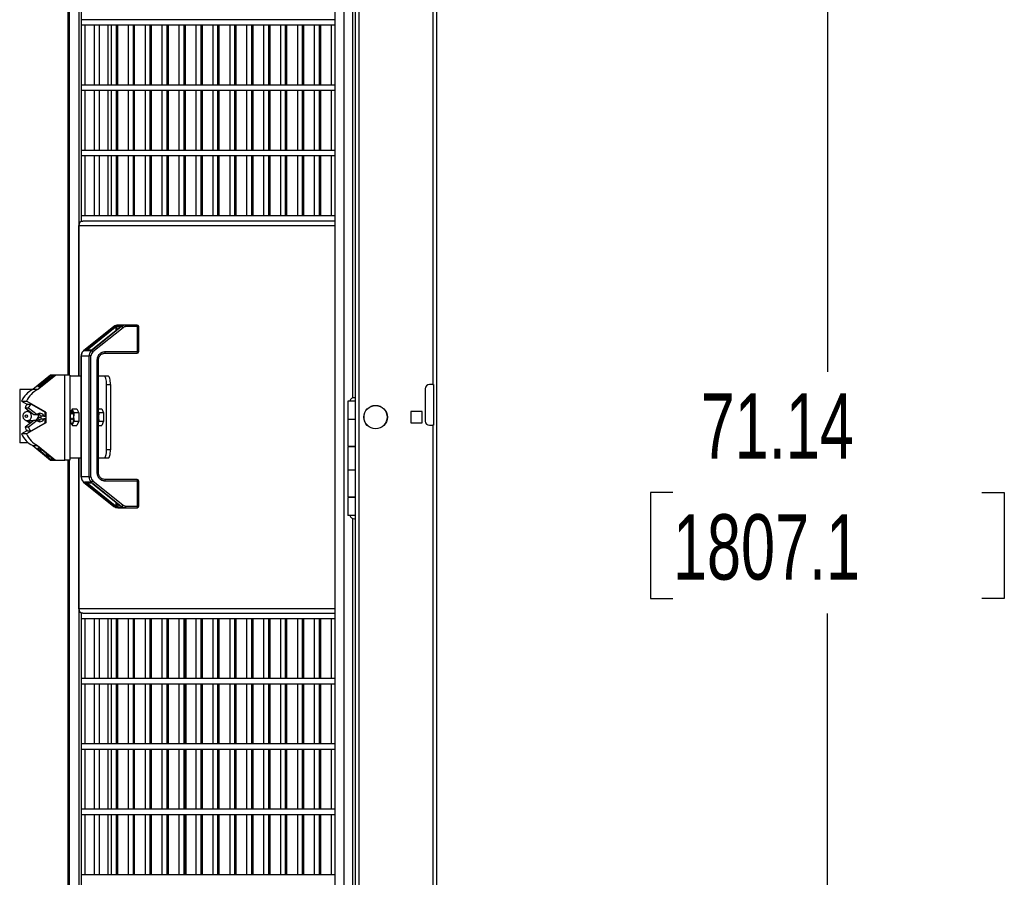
# Model space of a CAD drawing. Header units: inches. Extents: x 0.2 to 10.8, y 0.2 to 8.2.
# Tile 16 of 27: x 6.5 to 7.8, y 3 to 4.1. Entities that reach past the tile are written whole.
import ezdxf

# ---------------------------------------------------------------- set-up
doc = ezdxf.new("R2010")
doc.units = ezdxf.units.IN
doc.header["$MEASUREMENT"] = 0
doc.layers.add('DIMENSIONS', color=140, linetype='Continuous', lineweight=25)
doc.styles.add('SLDTEXTSTYLE0', font='TXT', dxfattribs={"width": 0.7})
doc.dimstyles.new('SLDDIMSTYLE0', dxfattribs={"dimtxt": 0.084961, "dimasz": 0.13, "dimexe": 0, "dimexo": 0.0625, "dimgap": 0.02124, "dimtad": 0, "dimtih": 1, "dimtoh": 1, "dimlfac": 24, "dimrnd": 1e-09, "dimzin": 12, "dimdsep": 46, "dimtxsty": 'SLDTEXTSTYLE0', "dimsah": 1, "dimcen": 0.09, "dimadec": 0, "dimazin": 3, "dimtfac": 1, "dimtofl": 0, "dimtmove": 0, "dimatfit": 3, "dimfxl": 0, "dimfrac": 2, "dimtolj": 1, "dimtzin": 12, "dimarcsym": 0})

# ---------------------------------------------------------------- blocks, each defined once
blk = doc.blocks.new('_D_5')
at = {"layer": 'DIMENSIONS'}
for p, q in [((7.013, 4.9535), (7.7009, 4.9535)), ((7.5759, 4.9535), (7.5759, 3.6356)), ((7.379, 3.4815), (7.3505, 3.4815)), ((7.3505, 3.4815), (7.3505, 3.3465)), ((7.7728, 3.4815), (7.8014, 3.4815)), ((7.8014, 3.4815), (7.8014, 3.3465)), ((7.3505, 3.3465), (7.379, 3.3465)), ((7.8014, 3.3465), (7.7728, 3.3465)), ((7.5759, 1.9892), (7.5759, 3.3275)), ((7.2322, 1.9892), (7.7009, 1.9892))]:
    blk.add_line(p, q, dxfattribs=at)
for points in [[(7.5759, 4.9535), (7.5559, 4.8235), (7.5959, 4.8235)], [(7.5759, 1.9892), (7.5959, 2.1192), (7.5559, 2.1192)]]:
    blk.add_solid(points, dxfattribs=at)
at = {"layer": 'DIMENSIONS', "char_height": 0.08333, "attachment_point": 1, "style": 'SLDTEXTSTYLE0'}
for s, insert in [('71.14', (7.4144, 3.6079)), ('1807.1', (7.379, 3.4539))]:
    blk.add_mtext(s, dxfattribs=dict(at, insert=insert))

msp = doc.modelspace()

# ---------------------------------------------------------------- linework, layer by layer
for p, q in [((6.95953, 4.9527), (6.95953, 2.2027)), ((6.95971, 2.2027), (6.95971, 4.9527)), ((6.9789, 1.98916), (6.9789, 4.9527)), ((7.07807, 1.98916), (7.07807, 4.9527)), ((6.60774, 4.90141), (6.60774, 3.63106)), ((6.60918, 4.90141), (6.60918, 3.63106)), ((6.60935, 3.63106), (6.60935, 4.90141)), ((6.62159, 4.90141), (6.62159, 3.62979)), ((6.62448, 4.90141), (6.62448, 3.82709)), ((6.94781, 4.90141), (6.94781, 2.25479)), ((7.07307, 4.81729), (7.07307, 3.61937)), ((6.9739, 4.80687), (6.9739, 3.60895)), ((6.97055, 4.53186), (6.97055, 3.60192)), ((6.94781, 4.08437), (6.62448, 4.08437)), ((6.62448, 4.0777), (6.94781, 4.0777)), ((6.62958, 4.00104), (6.62958, 4.0777)), ((6.6414, 4.0777), (6.6414, 4.00104)), ((6.64807, 4.00104), (6.64807, 4.0777)), ((6.65919, 4.00104), (6.65919, 4.0777)), ((6.66297, 4.0777), (6.66297, 4.00104)), ((6.66964, 4.00104), (6.66964, 4.0777)), ((6.67126, 4.00104), (6.67126, 4.0777)), ((6.68454, 4.0777), (6.68454, 4.00104)), ((6.69121, 4.00104), (6.69121, 4.0777)), ((6.69283, 4.00104), (6.69283, 4.0777)), ((6.70611, 4.0777), (6.70611, 4.00104)), ((6.71278, 4.00104), (6.71278, 4.0777)), ((6.7144, 4.00104), (6.7144, 4.0777)), ((6.72768, 4.0777), (6.72768, 4.00104)), ((6.73434, 4.00104), (6.73434, 4.0777)), ((6.73597, 4.00104), (6.73597, 4.0777)), ((6.74925, 4.0777), (6.74925, 4.00104)), ((6.75591, 4.00104), (6.75591, 4.0777)), ((6.75754, 4.00104), (6.75754, 4.0777)), ((6.77081, 4.0777), (6.77081, 4.00104)), ((6.77748, 4.00104), (6.77748, 4.0777)), ((6.77911, 4.00104), (6.77911, 4.0777)), ((6.79238, 4.0777), (6.79238, 4.00104)), ((6.79905, 4.00104), (6.79905, 4.0777)), ((6.80067, 4.00104), (6.80067, 4.0777)), ((6.81395, 4.0777), (6.81395, 4.00104)), ((6.82062, 4.00104), (6.82062, 4.0777)), ((6.82224, 4.00104), (6.82224, 4.0777)), ((6.83552, 4.0777), (6.83552, 4.00104)), ((6.84219, 4.00104), (6.84219, 4.0777)), ((6.84381, 4.00104), (6.84381, 4.0777)), ((6.85709, 4.0777), (6.85709, 4.00104)), ((6.86375, 4.00104), (6.86375, 4.0777)), ((6.86538, 4.00104), (6.86538, 4.0777)), ((6.87866, 4.0777), (6.87866, 4.00104)), ((6.88532, 4.00104), (6.88532, 4.0777)), ((6.88695, 4.00104), (6.88695, 4.0777)), ((6.90022, 4.0777), (6.90022, 4.00104)), ((6.90689, 4.00104), (6.90689, 4.0777)), ((6.90852, 4.00104), (6.90852, 4.0777)), ((6.92179, 4.0777), (6.92179, 4.00104)), ((6.92846, 4.00104), (6.92846, 4.0777)), ((6.93008, 4.00104), (6.93008, 4.0777)), ((6.94336, 4.0777), (6.94336, 4.00104)), ((6.94781, 4.00104), (6.62448, 4.00104)), ((6.62448, 3.99437), (6.94781, 3.99437)), ((6.62958, 3.9177), (6.62958, 3.99437)), ((6.6414, 3.99437), (6.6414, 3.9177)), ((6.64807, 3.9177), (6.64807, 3.99437)), ((6.65919, 3.9177), (6.65919, 3.99437)), ((6.66297, 3.99437), (6.66297, 3.9177)), ((6.66964, 3.9177), (6.66964, 3.99437)), ((6.67126, 3.9177), (6.67126, 3.99437)), ((6.68454, 3.99437), (6.68454, 3.9177)), ((6.69121, 3.9177), (6.69121, 3.99437)), ((6.69283, 3.9177), (6.69283, 3.99437)), ((6.70611, 3.99437), (6.70611, 3.9177)), ((6.71278, 3.9177), (6.71278, 3.99437)), ((6.7144, 3.9177), (6.7144, 3.99437)), ((6.72768, 3.99437), (6.72768, 3.9177)), ((6.73434, 3.9177), (6.73434, 3.99437)), ((6.73597, 3.9177), (6.73597, 3.99437)), ((6.74925, 3.99437), (6.74925, 3.9177)), ((6.75591, 3.9177), (6.75591, 3.99437)), ((6.75754, 3.9177), (6.75754, 3.99437)), ((6.77081, 3.99437), (6.77081, 3.9177)), ((6.77748, 3.9177), (6.77748, 3.99437)), ((6.77911, 3.9177), (6.77911, 3.99437)), ((6.79238, 3.99437), (6.79238, 3.9177)), ((6.79905, 3.9177), (6.79905, 3.99437)), ((6.80067, 3.9177), (6.80067, 3.99437)), ((6.81395, 3.99437), (6.81395, 3.9177)), ((6.82062, 3.9177), (6.82062, 3.99437)), ((6.82224, 3.9177), (6.82224, 3.99437)), ((6.83552, 3.99437), (6.83552, 3.9177)), ((6.84219, 3.9177), (6.84219, 3.99437)), ((6.84381, 3.9177), (6.84381, 3.99437)), ((6.85709, 3.99437), (6.85709, 3.9177)), ((6.86375, 3.9177), (6.86375, 3.99437)), ((6.86538, 3.9177), (6.86538, 3.99437)), ((6.87866, 3.99437), (6.87866, 3.9177)), ((6.88532, 3.9177), (6.88532, 3.99437)), ((6.88695, 3.9177), (6.88695, 3.99437)), ((6.90022, 3.99437), (6.90022, 3.9177)), ((6.90689, 3.9177), (6.90689, 3.99437)), ((6.90852, 3.9177), (6.90852, 3.99437)), ((6.92179, 3.99437), (6.92179, 3.9177)), ((6.92846, 3.9177), (6.92846, 3.99437)), ((6.93008, 3.9177), (6.93008, 3.99437)), ((6.94336, 3.99437), (6.94336, 3.9177)), ((6.94781, 3.9177), (6.62448, 3.9177)), ((6.62448, 3.91104), (6.94781, 3.91104)), ((6.62958, 3.83437), (6.62958, 3.91104)), ((6.6414, 3.91104), (6.6414, 3.83437)), ((6.64807, 3.83437), (6.64807, 3.91104)), ((6.65919, 3.83437), (6.65919, 3.91104)), ((6.66297, 3.91104), (6.66297, 3.83437)), ((6.66964, 3.83437), (6.66964, 3.91104)), ((6.67126, 3.83437), (6.67126, 3.91104)), ((6.68454, 3.91104), (6.68454, 3.83437)), ((6.69121, 3.83437), (6.69121, 3.91104)), ((6.69283, 3.83437), (6.69283, 3.91104)), ((6.70611, 3.91104), (6.70611, 3.83437)), ((6.71278, 3.83437), (6.71278, 3.91104)), ((6.7144, 3.83437), (6.7144, 3.91104)), ((6.72768, 3.91104), (6.72768, 3.83437)), ((6.73434, 3.83437), (6.73434, 3.91104)), ((6.73597, 3.83437), (6.73597, 3.91104)), ((6.74925, 3.91104), (6.74925, 3.83437)), ((6.75591, 3.83437), (6.75591, 3.91104)), ((6.75754, 3.83437), (6.75754, 3.91104)), ((6.77081, 3.91104), (6.77081, 3.83437)), ((6.77748, 3.83437), (6.77748, 3.91104)), ((6.77911, 3.83437), (6.77911, 3.91104)), ((6.79238, 3.91104), (6.79238, 3.83437)), ((6.79905, 3.83437), (6.79905, 3.91104)), ((6.80067, 3.83437), (6.80067, 3.91104)), ((6.81395, 3.91104), (6.81395, 3.83437)), ((6.82062, 3.83437), (6.82062, 3.91104)), ((6.82224, 3.83437), (6.82224, 3.91104)), ((6.83552, 3.91104), (6.83552, 3.83437)), ((6.84219, 3.83437), (6.84219, 3.91104)), ((6.84381, 3.83437), (6.84381, 3.91104)), ((6.85709, 3.91104), (6.85709, 3.83437)), ((6.86375, 3.83437), (6.86375, 3.91104)), ((6.86538, 3.83437), (6.86538, 3.91104)), ((6.87866, 3.91104), (6.87866, 3.83437)), ((6.88532, 3.83437), (6.88532, 3.91104)), ((6.88695, 3.83437), (6.88695, 3.91104)), ((6.90022, 3.91104), (6.90022, 3.83437)), ((6.90689, 3.83437), (6.90689, 3.91104)), ((6.90852, 3.83437), (6.90852, 3.91104)), ((6.92179, 3.91104), (6.92179, 3.83437)), ((6.92846, 3.83437), (6.92846, 3.91104)), ((6.93008, 3.83437), (6.93008, 3.91104)), ((6.94336, 3.91104), (6.94336, 3.83437)), ((6.94781, 3.83437), (6.62448, 3.83437)), ((6.62159, 3.62979), (6.62159, 3.82218)), ((6.62159, 3.82218), (6.94781, 3.82218)), ((6.62448, 3.8277), (6.62692, 3.8277)), ((6.94781, 3.8277), (6.62692, 3.8277)), ((6.94781, 3.82218), (6.94781, 3.33322)), ((6.66624, 3.69336), (6.62771, 3.66236)), ((6.62778, 3.66238), (6.66631, 3.69339)), ((6.66712, 3.69339), (6.63123, 3.6645)), ((6.63211, 3.66368), (6.66801, 3.69256)), ((6.67627, 3.69339), (6.63774, 3.66238)), ((6.67805, 3.69174), (6.63951, 3.66073)), ((6.67543, 3.69337), (6.63953, 3.66449)), ((6.63957, 3.6645), (6.67546, 3.69339)), ((6.66631, 3.69339), (6.66624, 3.69336)), ((6.66631, 3.69339), (6.66712, 3.69339)), ((6.66901, 3.69305), (6.67029, 3.69305)), ((6.66901, 3.69305), (6.66901, 3.68821)), ((6.67029, 3.69305), (6.67502, 3.69305)), ((6.67029, 3.68924), (6.67029, 3.69305)), ((6.68121, 3.69514), (6.67125, 3.69514)), ((6.6722, 3.69513), (6.67947, 3.69513)), ((6.67546, 3.69339), (6.67543, 3.69337)), ((6.67546, 3.69339), (6.67627, 3.69339)), ((6.696, 3.69514), (6.68121, 3.69514)), ((6.69654, 3.69306), (6.68175, 3.69306)), ((6.69654, 3.66118), (6.69654, 3.69306)), ((6.69808, 3.69306), (6.69654, 3.69306)), ((6.69808, 3.66118), (6.69808, 3.69306)), ((6.6246, 3.6558), (6.6246, 3.50154)), ((6.62467, 3.6558), (6.6246, 3.6558)), ((6.62467, 3.6558), (6.63463, 3.6558)), ((6.62467, 3.50154), (6.62467, 3.6558)), ((6.62778, 3.66238), (6.62771, 3.66236)), ((6.62902, 3.66238), (6.62778, 3.66238)), ((6.63611, 3.66214), (6.62885, 3.66214)), ((6.63695, 3.66264), (6.63015, 3.66264)), ((6.63211, 3.66368), (6.63849, 3.66368)), ((6.63718, 3.6558), (6.63463, 3.6558)), ((6.63463, 3.6558), (6.63463, 3.50154)), ((6.63774, 3.66238), (6.6365, 3.66238)), ((6.63718, 3.50154), (6.63718, 3.6558)), ((6.63953, 3.66449), (6.63957, 3.6645)), ((6.65475, 3.6591), (6.696, 3.6591)), ((6.65529, 3.66118), (6.69654, 3.66118)), ((6.69654, 3.66118), (6.69808, 3.66118)), ((6.64523, 3.50657), (6.64523, 3.65076)), ((6.64523, 3.65076), (6.64677, 3.65076)), ((6.64677, 3.50657), (6.64677, 3.65076)), ((6.58548, 3.63137), (6.56294, 3.61283)), ((6.56919, 3.61283), (6.59173, 3.63137)), ((6.58981, 3.63104), (6.57451, 3.61845)), ((6.58202, 3.62751), (6.58151, 3.62695)), ((6.58577, 3.62772), (6.58242, 3.62772)), ((6.58257, 3.62772), (6.58661, 3.63104)), ((6.59173, 3.63137), (6.58548, 3.63137)), ((6.58661, 3.63104), (6.58981, 3.63104)), ((6.58661, 3.6284), (6.58661, 3.63104)), ((6.60381, 3.63137), (6.59173, 3.63137)), ((6.60381, 3.52304), (6.60381, 3.63137)), ((6.60388, 3.63106), (6.60381, 3.63106)), ((6.60388, 3.52272), (6.60388, 3.63106)), ((6.61032, 3.63106), (6.60388, 3.63106)), ((6.61032, 3.63106), (6.61032, 3.52272)), ((6.6246, 3.62979), (6.61032, 3.62979)), ((6.6543, 3.62979), (6.64677, 3.62979)), ((6.65933, 3.62979), (6.6543, 3.62979)), ((6.57144, 3.61637), (6.56932, 3.61637)), ((6.57131, 3.61845), (6.58132, 3.62669)), ((6.57131, 3.61845), (6.57451, 3.61845)), ((6.58216, 3.62458), (6.58186, 3.62482)), ((6.58186, 3.62482), (6.5819, 3.62453)), ((6.657, 3.61937), (6.66203, 3.61937)), ((6.657, 3.53604), (6.657, 3.61937)), ((6.66203, 3.61937), (6.66203, 3.53604)), ((7.07307, 3.61937), (7.06848, 3.61937)), ((7.07307, 3.61937), (7.0739, 3.61937)), ((7.0739, 3.61937), (7.0739, 3.56729)), ((6.54629, 3.61283), (6.54629, 3.54512)), ((6.56294, 3.61283), (6.54629, 3.61283)), ((6.56919, 3.61283), (6.56294, 3.61283)), ((6.9739, 3.60895), (6.97397, 3.60895)), ((6.9739, 3.60895), (6.9739, 3.60354)), ((6.9739, 3.60354), (6.9739, 3.56229)), ((6.97397, 3.60354), (6.9739, 3.60354)), ((6.97397, 3.60895), (6.97397, 3.55687)), ((7.06307, 3.61395), (7.06307, 3.5727)), ((6.54877, 3.59804), (6.55612, 3.59387)), ((6.54877, 3.59804), (6.55503, 3.59804)), ((6.57966, 3.58408), (6.55503, 3.59804)), ((6.55669, 3.59416), (6.561, 3.59416)), ((6.561, 3.59416), (6.5788, 3.58408)), ((6.96461, 3.59802), (6.96461, 3.5751)), ((6.97397, 3.59802), (6.96461, 3.59802)), ((6.96706, 3.59827), (6.97397, 3.59827)), ((6.96837, 3.59827), (6.96837, 3.59802)), ((6.55307, 3.5895), (6.55738, 3.5895)), ((6.55307, 3.5895), (6.56424, 3.58092)), ((6.55739, 3.58618), (6.55536, 3.58496)), ((6.55929, 3.58472), (6.55595, 3.58472)), ((6.55738, 3.5895), (6.56855, 3.58092)), ((6.55894, 3.58499), (6.55904, 3.58472)), ((6.56424, 3.58092), (6.56855, 3.58092)), ((6.56948, 3.58173), (6.56948, 3.5809)), ((6.56948, 3.5809), (6.57186, 3.5809)), ((6.56948, 3.57704), (6.56948, 3.57585)), ((6.5734, 3.57704), (6.56948, 3.57704)), ((6.57726, 3.57908), (6.57295, 3.57908)), ((6.5734, 3.57908), (6.5734, 3.57533)), ((6.57726, 3.57908), (6.5788, 3.57908)), ((6.5788, 3.58408), (6.57966, 3.58408)), ((6.5788, 3.57908), (6.5788, 3.58408)), ((6.57966, 3.58408), (6.57966, 3.57033)), ((6.61375, 3.58823), (6.61192, 3.58578)), ((6.61289, 3.58162), (6.61289, 3.58472)), ((6.61289, 3.58472), (6.61303, 3.58472)), ((6.61303, 3.58162), (6.61289, 3.58162)), ((6.61303, 3.58472), (6.61303, 3.58162)), ((6.61375, 3.58823), (6.61925, 3.58823)), ((6.62161, 3.58297), (6.61611, 3.58297)), ((6.61925, 3.58823), (6.62161, 3.58297)), ((6.62161, 3.58297), (6.62161, 3.57244)), ((6.64677, 3.58823), (6.65093, 3.58823)), ((6.64779, 3.58297), (6.64677, 3.58432)), ((6.65329, 3.58297), (6.64779, 3.58297)), ((6.65093, 3.58823), (6.65329, 3.58297)), ((6.65329, 3.58297), (6.65329, 3.57244)), ((7.05919, 3.58486), (7.04486, 3.58486)), ((7.04486, 3.58486), (7.04486, 3.57054)), ((7.05919, 3.57054), (7.05919, 3.58486)), ((6.56424, 3.57348), (6.55307, 3.56491)), ((6.55738, 3.56491), (6.55307, 3.56491)), ((6.57966, 3.57033), (6.55503, 3.55637)), ((6.55536, 3.57299), (6.55875, 3.57096)), ((6.55595, 3.57322), (6.5557, 3.57323)), ((6.55595, 3.57322), (6.5639, 3.57322)), ((6.56855, 3.57348), (6.55738, 3.56491)), ((6.55866, 3.57104), (6.56001, 3.57024)), ((6.55875, 3.57096), (6.5589, 3.57092)), ((6.561, 3.56025), (6.5788, 3.57033)), ((6.56369, 3.57306), (6.56341, 3.57322)), ((6.56855, 3.57348), (6.56424, 3.57348)), ((6.56948, 3.57585), (6.56848, 3.57525)), ((6.57295, 3.57533), (6.57726, 3.57533)), ((6.5788, 3.57533), (6.57726, 3.57533)), ((6.5788, 3.57033), (6.5788, 3.57533)), ((6.5788, 3.57033), (6.57966, 3.57033)), ((6.61135, 3.57443), (6.61205, 3.57598)), ((6.61164, 3.57443), (6.61135, 3.57443)), ((6.61212, 3.57551), (6.61142, 3.57396)), ((6.61192, 3.56963), (6.61375, 3.56718)), ((6.61212, 3.57598), (6.61205, 3.57598)), ((6.61375, 3.56718), (6.61925, 3.56718)), ((6.6145, 3.57396), (6.61381, 3.57551)), ((6.61409, 3.57551), (6.61381, 3.57551)), ((6.61388, 3.57598), (6.61457, 3.57443)), ((6.61457, 3.57396), (6.6145, 3.57396)), ((6.61611, 3.57244), (6.62161, 3.57244)), ((6.62161, 3.57244), (6.61925, 3.56718)), ((6.64677, 3.57109), (6.64779, 3.57244)), ((6.64677, 3.56718), (6.65093, 3.56718)), ((6.64779, 3.57244), (6.65329, 3.57244)), ((6.65329, 3.57244), (6.65093, 3.56718)), ((6.96461, 3.5751), (6.96461, 3.54072)), ((6.96461, 3.5751), (6.97397, 3.5751)), ((7.04486, 3.57054), (7.05919, 3.57054)), ((7.06848, 3.56729), (7.07307, 3.56729)), ((7.07307, 3.56729), (7.07307, 2.36937)), ((7.0739, 3.56729), (7.07307, 3.56729)), ((6.55612, 3.56053), (6.54877, 3.55637)), ((6.55503, 3.55637), (6.54877, 3.55637)), ((6.55669, 3.56025), (6.561, 3.56025)), ((6.9739, 3.56229), (6.9739, 3.55687)), ((6.9739, 3.56229), (6.97397, 3.56229)), ((6.9739, 3.55687), (6.9739, 2.35895)), ((6.97397, 3.55687), (6.9739, 3.55687)), ((6.55729, 3.54512), (6.54629, 3.54512)), ((6.56294, 3.54158), (6.56919, 3.54158)), ((6.56294, 3.54158), (6.58548, 3.52304)), ((6.56919, 3.54158), (6.59173, 3.52304)), ((6.96461, 3.54072), (6.9739, 3.54072)), ((6.96461, 3.53968), (6.96461, 3.51052)), ((6.9739, 3.53968), (6.96461, 3.53968)), ((6.96837, 3.54072), (6.96837, 3.53968)), ((6.57144, 3.53804), (6.56932, 3.53804)), ((6.57131, 3.53595), (6.58661, 3.52337)), ((6.57131, 3.53595), (6.57451, 3.53595)), ((6.58981, 3.52337), (6.57451, 3.53595)), ((6.58151, 3.52845), (6.58202, 3.5279)), ((6.58242, 3.52769), (6.58455, 3.52769)), ((6.66203, 3.53604), (6.657, 3.53604)), ((6.58548, 3.52304), (6.59173, 3.52304)), ((6.58661, 3.526), (6.58661, 3.52337)), ((6.58661, 3.52337), (6.58981, 3.52337)), ((6.59173, 3.52304), (6.60381, 3.52304)), ((6.59748, 3.52304), (6.59748, 3.52272)), ((6.59748, 3.52272), (6.60388, 3.52272)), ((6.61032, 3.52272), (6.60388, 3.52272)), ((6.60774, 3.52272), (6.60774, 2.25479)), ((6.60918, 3.52272), (6.60918, 2.25479)), ((6.60935, 2.25479), (6.60935, 3.52272)), ((6.61032, 3.52562), (6.6246, 3.52562)), ((6.62159, 3.52562), (6.62159, 2.25479)), ((6.62159, 3.33322), (6.62159, 3.52562)), ((6.64677, 3.52562), (6.6543, 3.52562)), ((6.6543, 3.52562), (6.65933, 3.52562)), ((6.64677, 3.50657), (6.64523, 3.50657)), ((6.96461, 3.51052), (6.96461, 3.47614)), ((6.96461, 3.51052), (6.9739, 3.51052)), ((6.6246, 3.50154), (6.62467, 3.50154)), ((6.63463, 3.50154), (6.62467, 3.50154)), ((6.62771, 3.49498), (6.66624, 3.46397)), ((6.62771, 3.49498), (6.62778, 3.49496)), ((6.62778, 3.49496), (6.62902, 3.49496)), ((6.66631, 3.46395), (6.62778, 3.49496)), ((6.62885, 3.4952), (6.63611, 3.4952)), ((6.63015, 3.4947), (6.63695, 3.4947)), ((6.63123, 3.49283), (6.66712, 3.46395)), ((6.66801, 3.46477), (6.63211, 3.49366)), ((6.63849, 3.49366), (6.63211, 3.49366)), ((6.63463, 3.50154), (6.63718, 3.50154)), ((6.6365, 3.49496), (6.63774, 3.49496)), ((6.63711, 3.49459), (6.63707, 3.49463)), ((6.63774, 3.49496), (6.67627, 3.46395)), ((6.63951, 3.4966), (6.67805, 3.4656)), ((6.63953, 3.49284), (6.67543, 3.46396)), ((6.63953, 3.49284), (6.63957, 3.49283)), ((6.67546, 3.46395), (6.63957, 3.49283)), ((6.696, 3.49824), (6.65475, 3.49824)), ((6.69654, 3.49616), (6.65529, 3.49616)), ((6.69654, 3.46428), (6.69654, 3.49616)), ((6.69808, 3.49616), (6.69654, 3.49616)), ((6.69808, 3.46428), (6.69808, 3.49616)), ((6.66901, 3.46912), (6.66901, 3.46429)), ((6.66901, 3.46429), (6.67029, 3.46429)), ((6.67029, 3.4681), (6.67029, 3.46429)), ((6.67502, 3.46429), (6.67029, 3.46429)), ((6.68175, 3.46428), (6.69654, 3.46428)), ((6.69654, 3.46428), (6.69808, 3.46428)), ((6.96461, 3.47614), (6.9739, 3.47614)), ((6.96461, 3.4751), (6.96461, 3.45218)), ((6.9739, 3.4751), (6.96461, 3.4751)), ((6.96837, 3.47614), (6.96837, 3.4751)), ((6.66624, 3.46397), (6.66631, 3.46395)), ((6.66712, 3.46395), (6.66631, 3.46395)), ((6.67125, 3.4622), (6.68121, 3.4622)), ((6.67947, 3.46221), (6.6722, 3.46221)), ((6.67543, 3.46396), (6.67546, 3.46395)), ((6.67627, 3.46395), (6.67546, 3.46395)), ((6.68121, 3.4622), (6.696, 3.4622)), ((6.9739, 3.45218), (6.96461, 3.45218)), ((6.97055, 3.44853), (6.97055, 2.68473)), ((6.94781, 3.33322), (6.62159, 3.33322)), ((6.62448, 3.32831), (6.62448, 2.25479)), ((6.62692, 3.3277), (6.62448, 3.3277)), ((6.62692, 3.3277), (6.94781, 3.3277)), ((6.62448, 3.32104), (6.94781, 3.32104)), ((6.62958, 3.24437), (6.62958, 3.32104)), ((6.6414, 3.32104), (6.6414, 3.24437)), ((6.64807, 3.24437), (6.64807, 3.32104)), ((6.65919, 3.24437), (6.65919, 3.32104)), ((6.66297, 3.32104), (6.66297, 3.24437)), ((6.66964, 3.24437), (6.66964, 3.32104)), ((6.67126, 3.24437), (6.67126, 3.32104)), ((6.68454, 3.32104), (6.68454, 3.24437)), ((6.69121, 3.24437), (6.69121, 3.32104)), ((6.69283, 3.24437), (6.69283, 3.32104)), ((6.70611, 3.32104), (6.70611, 3.24437)), ((6.71278, 3.24437), (6.71278, 3.32104)), ((6.7144, 3.24437), (6.7144, 3.32104)), ((6.72768, 3.32104), (6.72768, 3.24437)), ((6.73434, 3.24437), (6.73434, 3.32104)), ((6.73597, 3.24437), (6.73597, 3.32104)), ((6.74925, 3.32104), (6.74925, 3.24437)), ((6.75591, 3.24437), (6.75591, 3.32104)), ((6.75754, 3.24437), (6.75754, 3.32104)), ((6.75816, 3.32104), (6.75816, 3.24437)), ((6.77081, 3.32104), (6.77081, 3.24437)), ((6.77748, 3.24437), (6.77748, 3.32104)), ((6.77911, 3.24437), (6.77911, 3.32104)), ((6.79238, 3.32104), (6.79238, 3.24437)), ((6.79905, 3.24437), (6.79905, 3.32104)), ((6.80067, 3.24437), (6.80067, 3.32104)), ((6.81395, 3.32104), (6.81395, 3.24437)), ((6.82062, 3.24437), (6.82062, 3.32104)), ((6.82224, 3.24437), (6.82224, 3.32104)), ((6.83552, 3.32104), (6.83552, 3.24437)), ((6.84219, 3.24437), (6.84219, 3.32104)), ((6.84381, 3.24437), (6.84381, 3.32104)), ((6.85709, 3.32104), (6.85709, 3.24437)), ((6.86375, 3.24437), (6.86375, 3.32104)), ((6.86538, 3.24437), (6.86538, 3.32104)), ((6.87866, 3.32104), (6.87866, 3.24437)), ((6.88532, 3.24437), (6.88532, 3.32104)), ((6.88695, 3.24437), (6.88695, 3.32104)), ((6.90022, 3.32104), (6.90022, 3.24437)), ((6.90689, 3.24437), (6.90689, 3.32104)), ((6.90852, 3.24437), (6.90852, 3.32104)), ((6.92179, 3.32104), (6.92179, 3.24437)), ((6.92846, 3.24437), (6.92846, 3.32104)), ((6.93008, 3.24437), (6.93008, 3.32104)), ((6.94336, 3.32104), (6.94336, 3.24437)), ((6.94781, 3.24437), (6.62448, 3.24437)), ((6.62448, 3.2377), (6.94781, 3.2377)), ((6.62958, 3.16104), (6.62958, 3.2377)), ((6.6414, 3.2377), (6.6414, 3.16104)), ((6.64807, 3.16104), (6.64807, 3.2377)), ((6.65919, 3.16104), (6.65919, 3.2377)), ((6.66297, 3.2377), (6.66297, 3.16104)), ((6.66964, 3.16104), (6.66964, 3.2377)), ((6.67126, 3.16104), (6.67126, 3.2377)), ((6.68454, 3.2377), (6.68454, 3.16104)), ((6.69121, 3.16104), (6.69121, 3.2377)), ((6.69283, 3.16104), (6.69283, 3.2377)), ((6.70611, 3.2377), (6.70611, 3.16104)), ((6.71278, 3.16104), (6.71278, 3.2377)), ((6.7144, 3.16104), (6.7144, 3.2377)), ((6.72768, 3.2377), (6.72768, 3.16104)), ((6.73434, 3.16104), (6.73434, 3.2377)), ((6.73597, 3.16104), (6.73597, 3.2377)), ((6.74925, 3.2377), (6.74925, 3.16104)), ((6.75591, 3.16104), (6.75591, 3.2377)), ((6.75754, 3.16104), (6.75754, 3.2377)), ((6.75816, 3.2377), (6.75816, 3.16104)), ((6.77081, 3.2377), (6.77081, 3.16104)), ((6.77748, 3.16104), (6.77748, 3.2377)), ((6.77911, 3.16104), (6.77911, 3.2377)), ((6.79238, 3.2377), (6.79238, 3.16104)), ((6.79905, 3.16104), (6.79905, 3.2377)), ((6.80067, 3.16104), (6.80067, 3.2377)), ((6.81395, 3.2377), (6.81395, 3.16104)), ((6.82062, 3.16104), (6.82062, 3.2377)), ((6.82224, 3.16104), (6.82224, 3.2377)), ((6.83552, 3.2377), (6.83552, 3.16104)), ((6.84219, 3.16104), (6.84219, 3.2377)), ((6.84381, 3.16104), (6.84381, 3.2377)), ((6.85709, 3.2377), (6.85709, 3.16104)), ((6.86375, 3.16104), (6.86375, 3.2377)), ((6.86538, 3.16104), (6.86538, 3.2377)), ((6.87866, 3.2377), (6.87866, 3.16104)), ((6.88532, 3.16104), (6.88532, 3.2377)), ((6.88695, 3.16104), (6.88695, 3.2377)), ((6.90022, 3.2377), (6.90022, 3.16104)), ((6.90689, 3.16104), (6.90689, 3.2377)), ((6.90852, 3.16104), (6.90852, 3.2377)), ((6.92179, 3.2377), (6.92179, 3.16104)), ((6.92846, 3.16104), (6.92846, 3.2377)), ((6.93008, 3.16104), (6.93008, 3.2377)), ((6.94336, 3.2377), (6.94336, 3.16104)), ((6.94781, 3.16104), (6.62448, 3.16104)), ((6.62448, 3.15437), (6.94781, 3.15437)), ((6.62958, 3.0777), (6.62958, 3.15437)), ((6.6414, 3.15437), (6.6414, 3.0777)), ((6.64807, 3.0777), (6.64807, 3.15437)), ((6.65919, 3.0777), (6.65919, 3.15437)), ((6.66297, 3.15437), (6.66297, 3.0777)), ((6.66964, 3.0777), (6.66964, 3.15437)), ((6.67126, 3.0777), (6.67126, 3.15437)), ((6.68454, 3.15437), (6.68454, 3.0777)), ((6.69121, 3.0777), (6.69121, 3.15437)), ((6.69283, 3.0777), (6.69283, 3.15437)), ((6.70611, 3.15437), (6.70611, 3.0777)), ((6.71278, 3.0777), (6.71278, 3.15437)), ((6.7144, 3.0777), (6.7144, 3.15437)), ((6.72768, 3.15437), (6.72768, 3.0777)), ((6.73434, 3.0777), (6.73434, 3.15437)), ((6.73597, 3.0777), (6.73597, 3.15437)), ((6.74925, 3.15437), (6.74925, 3.0777)), ((6.75591, 3.0777), (6.75591, 3.15437)), ((6.75754, 3.0777), (6.75754, 3.15437)), ((6.75816, 3.15437), (6.75816, 3.0777)), ((6.77081, 3.15437), (6.77081, 3.0777)), ((6.77748, 3.0777), (6.77748, 3.15437)), ((6.77911, 3.0777), (6.77911, 3.15437)), ((6.79238, 3.15437), (6.79238, 3.0777)), ((6.79905, 3.0777), (6.79905, 3.15437)), ((6.80067, 3.0777), (6.80067, 3.15437)), ((6.81395, 3.15437), (6.81395, 3.0777)), ((6.82062, 3.0777), (6.82062, 3.15437)), ((6.82224, 3.0777), (6.82224, 3.15437)), ((6.83552, 3.15437), (6.83552, 3.0777)), ((6.84219, 3.0777), (6.84219, 3.15437)), ((6.84381, 3.0777), (6.84381, 3.15437)), ((6.85709, 3.15437), (6.85709, 3.0777)), ((6.86375, 3.0777), (6.86375, 3.15437)), ((6.86538, 3.0777), (6.86538, 3.15437)), ((6.87866, 3.15437), (6.87866, 3.0777)), ((6.88532, 3.0777), (6.88532, 3.15437)), ((6.88695, 3.0777), (6.88695, 3.15437)), ((6.90022, 3.15437), (6.90022, 3.0777)), ((6.90689, 3.0777), (6.90689, 3.15437)), ((6.90852, 3.0777), (6.90852, 3.15437)), ((6.92179, 3.15437), (6.92179, 3.0777)), ((6.92846, 3.0777), (6.92846, 3.15437)), ((6.93008, 3.0777), (6.93008, 3.15437)), ((6.94336, 3.15437), (6.94336, 3.0777)), ((6.94781, 3.0777), (6.62448, 3.0777)), ((6.62448, 3.07104), (6.94781, 3.07104)), ((6.62958, 2.99437), (6.62958, 3.07104)), ((6.6414, 3.07104), (6.6414, 2.99437)), ((6.64807, 2.99437), (6.64807, 3.07104)), ((6.65919, 2.99437), (6.65919, 3.07104)), ((6.66297, 3.07104), (6.66297, 2.99437)), ((6.66964, 2.99437), (6.66964, 3.07104)), ((6.67126, 2.99437), (6.67126, 3.07104)), ((6.68454, 3.07104), (6.68454, 2.99437)), ((6.69121, 2.99437), (6.69121, 3.07104)), ((6.69283, 2.99437), (6.69283, 3.07104)), ((6.70611, 3.07104), (6.70611, 2.99437)), ((6.71278, 2.99437), (6.71278, 3.07104)), ((6.7144, 2.99437), (6.7144, 3.07104)), ((6.72768, 3.07104), (6.72768, 2.99437)), ((6.73434, 2.99437), (6.73434, 3.07104)), ((6.73597, 2.99437), (6.73597, 3.07104)), ((6.74925, 3.07104), (6.74925, 2.99437)), ((6.75591, 2.99437), (6.75591, 3.07104)), ((6.75754, 2.99437), (6.75754, 3.07104)), ((6.75816, 3.07104), (6.75816, 2.99437)), ((6.77081, 3.07104), (6.77081, 2.99437)), ((6.77748, 2.99437), (6.77748, 3.07104)), ((6.77911, 2.99437), (6.77911, 3.07104)), ((6.79238, 3.07104), (6.79238, 2.99437)), ((6.79905, 2.99437), (6.79905, 3.07104)), ((6.80067, 2.99437), (6.80067, 3.07104)), ((6.81395, 3.07104), (6.81395, 2.99437)), ((6.82062, 2.99437), (6.82062, 3.07104)), ((6.82224, 2.99437), (6.82224, 3.07104)), ((6.83552, 3.07104), (6.83552, 2.99437)), ((6.84219, 2.99437), (6.84219, 3.07104)), ((6.84381, 2.99437), (6.84381, 3.07104)), ((6.85709, 3.07104), (6.85709, 2.99437)), ((6.86375, 2.99437), (6.86375, 3.07104)), ((6.86538, 2.99437), (6.86538, 3.07104)), ((6.87866, 3.07104), (6.87866, 2.99437)), ((6.88532, 2.99437), (6.88532, 3.07104)), ((6.88695, 2.99437), (6.88695, 3.07104)), ((6.90022, 3.07104), (6.90022, 2.99437)), ((6.90689, 2.99437), (6.90689, 3.07104)), ((6.90852, 2.99437), (6.90852, 3.07104)), ((6.92179, 3.07104), (6.92179, 2.99437)), ((6.92846, 2.99437), (6.92846, 3.07104)), ((6.93008, 2.99437), (6.93008, 3.07104)), ((6.94336, 3.07104), (6.94336, 2.99437)), ((6.94781, 2.99437), (6.62448, 2.99437))]:
    msp.add_line(p, q)
at = {"flags": 128}
for points in [[(6.67892, 3.69502), (6.67909, 3.69507), (6.67947, 3.69513)], [(6.65249, 3.65876), (6.65318, 3.65894), (6.65475, 3.6591)], [(6.58202, 3.62751), (6.58205, 3.62754), (6.58254, 3.6277), (6.58302, 3.62723), (6.58343, 3.6262), (6.58351, 3.62586)], [(6.657, 3.61937), (6.65694, 3.6214), (6.65679, 3.62336), (6.65654, 3.62516), (6.65621, 3.62674), (6.6558, 3.62803), (6.65533, 3.62899), (6.65483, 3.62959), (6.6543, 3.62979)], [(6.66203, 3.61937), (6.66197, 3.6214), (6.66182, 3.62336), (6.66157, 3.62516), (6.66124, 3.62674), (6.66083, 3.62803), (6.66036, 3.62899), (6.65986, 3.62959), (6.65933, 3.62979)], [(6.58058, 3.62345), (6.58061, 3.62374), (6.58084, 3.6253), (6.5812, 3.62645), (6.58163, 3.62706), (6.5821, 3.62706), (6.58253, 3.62645), (6.58288, 3.62534)], [(6.61178, 3.5856), (6.61206, 3.58612), (6.61235, 3.58651), (6.61265, 3.58674), (6.61296, 3.58682), (6.61327, 3.58674), (6.61357, 3.58651), (6.61386, 3.58612), (6.61414, 3.5856)], [(6.61289, 3.58472), (6.6129, 3.58483), (6.61291, 3.58491), (6.61294, 3.58497), (6.61296, 3.585), (6.61299, 3.58497), (6.61301, 3.58491), (6.61303, 3.58483), (6.61303, 3.58472)], [(6.61303, 3.58162), (6.61303, 3.58152), (6.61301, 3.58143), (6.61299, 3.58137), (6.61296, 3.58135), (6.61294, 3.58137), (6.61291, 3.58143), (6.6129, 3.58152), (6.61289, 3.58162)], [(6.56273, 3.57232), (6.5628, 3.57247), (6.5632, 3.57322)], [(6.61414, 3.56981), (6.61386, 3.56928), (6.61357, 3.5689), (6.61327, 3.56867), (6.61296, 3.56859), (6.61265, 3.56867), (6.61235, 3.5689), (6.61206, 3.56928), (6.61178, 3.56981)], [(6.58265, 3.52926), (6.58253, 3.52896), (6.5821, 3.52834), (6.58163, 3.52834), (6.5812, 3.52896), (6.58084, 3.53011), (6.5807, 3.53086)], [(6.58328, 3.52874), (6.58302, 3.52817), (6.58254, 3.52771), (6.58205, 3.52787), (6.58202, 3.5279)], [(6.6543, 3.52562), (6.65483, 3.52582), (6.65533, 3.52641), (6.6558, 3.52738), (6.65621, 3.52867), (6.65654, 3.53025), (6.65679, 3.53205), (6.65694, 3.534), (6.657, 3.53604)], [(6.65933, 3.52562), (6.65986, 3.52582), (6.66036, 3.52641), (6.66083, 3.52738), (6.66124, 3.52867), (6.66157, 3.53025), (6.66182, 3.53205), (6.66197, 3.534), (6.66203, 3.53604)], [(6.65475, 3.49824), (6.65318, 3.4984), (6.65217, 3.49868)]]:
    msp.add_lwpolyline(points, dxfattribs=at)
for radius in [0.01498, 0.01476]:
    msp.add_circle((6.99994, 3.5777), radius)
for centre, radius, start, end in [((6.62701, 3.82227), 0.00543, 91.01019, 180.97576), ((6.67127, 3.68726), 0.00788, 90.11151, 128.98137), ((6.67215, 3.68713), 0.00802, 118.8768, 128.83738), ((6.6661, 3.6914), 0.00223, 31.46245, 62.8687), ((6.66727, 3.69259), 0.00186, 20.4465, 57.39441), ((6.67234, 3.69308), 0.00205, 93.8949, 180.90961), ((6.68049, 3.68713), 0.00802, 118.8768, 128.83738), ((6.68123, 3.68726), 0.00788, 90.11151, 128.98137), ((6.67423, 3.68941), 0.00447, 31.46245, 62.8687), ((6.67933, 3.69354), 0.00247, 348.63095, 40.39069), ((6.696, 3.69306), 0.00208, 360, 90), ((6.69412, 3.69354), 0.00247, 348.63095, 40.39069), ((6.63311, 3.65584), 0.00844, 129.16291, 180.24576), ((6.63016, 3.66067), 0.00197, 90.13433, 131.61567), ((6.62949, 3.66162), 0.000895, 101.94846, 122.14141), ((6.62972, 3.66189), 0.000938, 71.95914, 119.61023), ((6.6302, 3.66283), 0.000194, 193.06905, 254.22561), ((6.63021, 3.66251), 0.00223, 31.46245, 62.8687), ((6.64307, 3.65584), 0.00844, 129.16291, 180.24576), ((6.63743, 3.66065), 0.00199, 108.6907, 131.50933), ((6.63681, 3.6621), 0.000415, 107.98079, 138.12265), ((6.6357, 3.6584), 0.00447, 31.46245, 62.8687), ((6.65288, 3.66069), 0.00247, 319.60931, 11.36905), ((6.696, 3.66118), 0.00208, 270, 0), ((6.69412, 3.66069), 0.00247, 319.60931, 11.36905), ((6.58227, 3.62402), 0.000897, 116.86729, 174.46873), ((6.58183, 3.6245), 0.00032, 35.67498, 82.93701), ((7.06848, 3.61395), 0.00542, 90, 180), ((6.57541, 3.5867), 0.02895, 115.51805, 156.95377), ((6.58166, 3.5867), 0.02895, 115.51805, 156.95377), ((6.97305, 3.59604), 0.00639, 90, 159.64898), ((6.55927, 3.58842), 0.0063, 114.24236, 170.1824), ((6.56359, 3.58842), 0.0063, 114.24236, 170.1824), ((6.55586, 3.57887), 0.00564, 270.87983, 1.10611), ((6.55585, 3.57907), 0.00566, 359.05569, 88.28932), ((6.564, 3.57893), 0.0058, 320.6391, 341.06605), ((6.57237, 3.57745), 0.00516, 18.42788, 137.6414), ((6.56394, 3.579), 0.00586, 18.97996, 25.72462), ((6.56792, 3.57732), 0.00533, 19.24105, 65.1779), ((6.63224, 3.57851), 0.02165, 160.8784, 182.12404), ((6.63224, 3.5769), 0.02165, 177.87596, 199.1216), ((6.59369, 3.57851), 0.02165, 357.87596, 19.1216), ((6.59369, 3.5769), 0.02165, 340.8784, 2.12404), ((6.61487, 3.57779), 0.03213, 359.84309, 6.78354), ((6.61487, 3.57762), 0.03213, 353.21646, 0.15691), ((6.55927, 3.56599), 0.0063, 189.8176, 245.75764), ((6.56359, 3.56599), 0.0063, 189.8176, 245.75764), ((6.56108, 3.57181), 0.00248, 145.23301, 200.06341), ((6.58579, 3.58478), 0.01975, 208.8418, 218.89426), ((6.57237, 3.57696), 0.00516, 222.3586, 341.57212), ((6.56792, 3.57708), 0.00533, 295.31638, 340.75478), ((6.61156, 3.57422), 0.000296, 134.45016, 242.5474), ((6.61191, 3.57572), 0.000296, 314.45016, 62.5474), ((6.61401, 3.57572), 0.000296, 117.4526, 225.54984), ((6.61436, 3.57422), 0.000296, 297.4526, 45.54984), ((7.06848, 3.5727), 0.00542, 180, 270), ((6.57541, 3.5677), 0.02895, 203.04623, 244.48195), ((6.58166, 3.5677), 0.02895, 203.04623, 244.48195), ((6.63311, 3.5015), 0.00844, 179.75424, 230.83709), ((6.63016, 3.49667), 0.00197, 228.38433, 269.86567), ((6.62949, 3.49572), 0.000895, 237.85859, 258.05154), ((6.62972, 3.49545), 0.000938, 240.38977, 288.04086), ((6.6302, 3.49451), 0.000194, 105.77439, 166.93095), ((6.63021, 3.49482), 0.00223, 297.1313, 328.53755), ((6.64307, 3.5015), 0.00844, 179.75424, 230.83709), ((6.63743, 3.49669), 0.002, 228.52067, 247.00222), ((6.63681, 3.49523), 0.000415, 221.87735, 252.01921), ((6.6357, 3.49894), 0.00447, 297.1313, 328.53755), ((6.65288, 3.49664), 0.00247, 348.63095, 40.39069), ((6.696, 3.49616), 0.00208, 0, 90), ((6.69412, 3.49664), 0.00247, 348.63095, 40.39069), ((6.6661, 3.46594), 0.00223, 297.1313, 328.53755), ((6.66727, 3.46475), 0.00186, 302.60559, 339.5535), ((6.67234, 3.46426), 0.00205, 179.09039, 266.1051), ((6.67423, 3.46793), 0.00447, 297.1313, 328.53755), ((6.67933, 3.46379), 0.00247, 319.60931, 11.36905), ((6.696, 3.46428), 0.00208, 270, 0), ((6.69412, 3.46379), 0.00247, 319.60931, 11.36905), ((6.67127, 3.47007), 0.00788, 231.01863, 269.88849), ((6.67215, 3.4702), 0.00802, 231.16262, 241.1232), ((6.68049, 3.4702), 0.00802, 231.16262, 241.1232), ((6.68123, 3.47007), 0.00788, 231.01863, 269.88849), ((6.97305, 3.4544), 0.00639, 200.35102, 270), ((6.62701, 3.33313), 0.00543, 179.02424, 268.98981)]:
    msp.add_arc(centre, radius, start, end)
for centre, major_axis, ratio, start_param, end_param in [((6.57185, 3.61845), (0.00258, 0.00207), 0.1027901, 1.6984593, 3.2692557), ((6.57397, 3.61845), (0.00258, 0.00207), 0.1027901, 3.2692557, 4.840052), ((6.56031, 3.5821), (0.00499, -0.00283), 0.1135161, 3.0772837, 3.2059016), ((6.56031, 3.57585), (0.00499, 0.00283), 0.1135161, 3.0772837, 3.2059016), ((6.57078, 3.57585), (0.00499, -0.00283), 0.1135161, 4.5148985, 5.1100292), ((6.57185, 3.53595), (0.00258, -0.00207), 0.1027901, 3.0139296, 4.584726), ((6.57397, 3.53595), (0.00258, -0.00207), 0.1027901, 1.4431333, 3.0139296)]:
    msp.add_ellipse(centre, major_axis=major_axis, ratio=ratio, start_param=start_param, end_param=end_param)
for points in [[(6.66902, 3.69324), (6.66866, 3.69305), (6.66832, 3.69282), (6.66801, 3.69256)], [(6.66901, 3.69305), (6.66901, 3.69311), (6.66902, 3.69318), (6.66902, 3.69324)], [(6.62931, 3.6625), (6.62914, 3.6624), (6.62899, 3.66228), (6.62885, 3.66214)], [(6.62902, 3.66238), (6.62909, 3.66248), (6.62917, 3.66259), (6.62926, 3.66271)], [(6.63001, 3.66278), (6.6298, 3.66272), (6.62956, 3.66264), (6.62931, 3.6625)], [(6.63611, 3.66214), (6.63629, 3.66228), (6.63648, 3.6624), (6.63668, 3.6625)], [(6.63707, 3.66271), (6.63687, 3.66259), (6.63669, 3.66248), (6.6365, 3.66238)], [(6.63951, 3.66073), (6.63804, 3.65955), (6.63718, 3.65773), (6.63718, 3.6558)], [(6.61414, 3.5856), (6.61374, 3.58649), (6.61365, 3.58737), (6.61375, 3.58823)], [(6.61611, 3.58297), (6.61524, 3.58383), (6.61454, 3.5847), (6.61414, 3.5856)], [(6.61532, 3.5777), (6.61532, 3.5795), (6.61563, 3.58125), (6.61611, 3.58297)], [(6.61611, 3.57244), (6.61563, 3.57416), (6.61532, 3.57591), (6.61532, 3.5777)], [(6.647, 3.5777), (6.647, 3.5795), (6.64731, 3.58125), (6.64779, 3.58297)], [(6.64779, 3.57244), (6.64731, 3.57416), (6.647, 3.57591), (6.647, 3.5777)], [(6.61375, 3.56718), (6.61365, 3.56804), (6.61374, 3.56891), (6.61414, 3.56981)], [(6.61414, 3.56981), (6.61454, 3.57071), (6.61524, 3.57158), (6.61611, 3.57244)], [(6.62885, 3.4952), (6.62899, 3.49505), (6.62914, 3.49493), (6.62931, 3.49484)], [(6.62926, 3.49463), (6.62917, 3.49475), (6.62909, 3.49485), (6.62902, 3.49496)], [(6.62931, 3.49484), (6.62956, 3.4947), (6.6298, 3.49461), (6.63001, 3.49455)], [(6.63668, 3.49484), (6.63648, 3.49493), (6.63629, 3.49505), (6.63611, 3.4952)], [(6.6365, 3.49496), (6.63669, 3.49485), (6.63687, 3.49475), (6.63707, 3.49463)], [(6.63718, 3.50154), (6.63718, 3.49961), (6.63804, 3.49779), (6.63951, 3.4966)], [(6.66801, 3.46477), (6.66832, 3.46452), (6.66866, 3.46429), (6.66902, 3.46409)], [(6.66902, 3.46409), (6.66902, 3.46416), (6.66901, 3.46422), (6.66901, 3.46429)]]:
    msp.add_open_spline(points, degree=3)
for points, knots in [([(6.66828, 3.69416), (6.66834, 3.6942), (6.66846, 3.69426), (6.66866, 3.69436), (6.66886, 3.69445), (6.66906, 3.69453), (6.66937, 3.69464), (6.66978, 3.69478), (6.67029, 3.6949), (6.6708, 3.695), (6.67128, 3.69506), (6.67175, 3.69511), (6.67205, 3.69512), (6.6722, 3.69513)], [0, 0, 0, 0, 0.0500663, 0.0999986, 0.1499631, 0.2001262, 0.250652, 0.3745545, 0.5006223, 0.6205181, 0.7494288, 0.8747286, 1, 1, 1, 1]), ([(6.66902, 3.69324), (6.66917, 3.69341), (6.66933, 3.69358), (6.66971, 3.69392), (6.66991, 3.6941), (6.6704, 3.69447), (6.67068, 3.69467), (6.67137, 3.69499), (6.67178, 3.69511), (6.6722, 3.69513)], [0, 0, 0, 0, 0.25, 0.25, 0.5, 0.5, 0.75, 0.75, 1, 1, 1, 1]), ([(6.67915, 3.69507), (6.67891, 3.69503), (6.67849, 3.69497), (6.67754, 3.69464), (6.67693, 3.69432), (6.67662, 3.69416)], [0, 0, 0, 0, 0.4189018, 0.7092434, 1, 1, 1, 1]), ([(6.68175, 3.69306), (6.68165, 3.69305), (6.68146, 3.69305), (6.68118, 3.69303), (6.6809, 3.693), (6.68062, 3.69295), (6.68034, 3.69289), (6.68006, 3.69281), (6.67972, 3.6927), (6.67932, 3.69254), (6.67888, 3.69231), (6.67845, 3.69205), (6.67818, 3.69184), (6.67805, 3.69174)], [0, 0, 0, 0, 0.0718096, 0.1432278, 0.2144136, 0.2855276, 0.356731, 0.4281842, 0.500046, 0.6254253, 0.7499695, 0.8745406, 1, 1, 1, 1]), ([(6.62774, 3.66232), (6.62756, 3.66219), (6.62688, 3.66171), (6.62606, 3.66065), (6.62532, 3.65934), (6.62487, 3.65804), (6.62463, 3.65688), (6.62461, 3.6561), (6.6246, 3.6558)], [0, 0, 0, 0, 0.0892886, 0.3322904, 0.5304538, 0.6901548, 0.8794806, 1, 1, 1, 1]), ([(6.62885, 3.66214), (6.62888, 3.66219), (6.62893, 3.66227), (6.62899, 3.66235), (6.62902, 3.66238)], [0, 0, 0, 0, 0.5825818, 1, 1, 1, 1]), ([(6.62926, 3.66271), (6.62941, 3.66289), (6.62967, 3.66315), (6.63035, 3.66378), (6.63078, 3.66414), (6.63123, 3.6645)], [0, 0, 0, 0, 0.5, 0.5, 1, 1, 1, 1]), ([(6.63211, 3.66368), (6.63167, 3.6635), (6.63123, 3.66332), (6.6305, 3.66301), (6.6302, 3.66287), (6.63001, 3.66278)], [0, 0, 0, 0, 0.5, 0.5, 1, 1, 1, 1]), ([(6.6365, 3.66238), (6.63645, 3.66235), (6.63631, 3.66227), (6.63618, 3.66219), (6.63611, 3.66214)], [0, 0, 0, 0, 0.41741823, 1, 1, 1, 1]), ([(6.6366, 3.66246), (6.63658, 3.66245), (6.63654, 3.66243), (6.63649, 3.6624), (6.63646, 3.66238)], [0, 0, 0, 0, 0.5035814, 1, 1, 1, 1]), ([(6.63957, 3.6645), (6.63912, 3.66414), (6.63865, 3.66378), (6.63778, 3.66315), (6.63738, 3.66289), (6.63707, 3.66271)], [0, 0, 0, 0, 0.5, 0.5, 1, 1, 1, 1]), ([(6.64523, 3.65076), (6.64523, 3.65089), (6.64523, 3.65115), (6.64526, 3.65153), (6.64529, 3.65191), (6.64534, 3.65228), (6.64543, 3.65287), (6.64561, 3.65365), (6.64593, 3.65462), (6.64634, 3.65556), (6.64703, 3.65679), (6.64813, 3.65818), (6.64947, 3.65931), (6.65066, 3.66003), (6.65157, 3.66046), (6.65251, 3.66079), (6.65334, 3.66099), (6.65407, 3.66111), (6.65468, 3.66117), (6.65509, 3.66118), (6.65529, 3.66118)], [0, 0, 0, 0, 0.02333575, 0.04662884, 0.06991053, 0.09321213, 0.1165649, 0.17830217, 0.24009206, 0.3044035, 0.36876776, 0.50000565, 0.63124353, 0.69555497, 0.75991924, 0.82165651, 0.8834464, 0.92230998, 0.96111279, 1, 1, 1, 1]), ([(6.64677, 3.65076), (6.64682, 3.65148), (6.64689, 3.6525), (6.64734, 3.65391), (6.64787, 3.65507), (6.64874, 3.65632), (6.64989, 3.65743), (6.65117, 3.65829), (6.65212, 3.6586), (6.65254, 3.65873)], [0, 0, 0, 0, 0.20022337, 0.28096844, 0.41538922, 0.55634149, 0.70946247, 0.87239428, 1, 1, 1, 1]), ([(6.97402, 3.60243), (6.97388, 3.60243), (6.97356, 3.60243), (6.97306, 3.60243), (6.97297, 3.60243), (6.97312, 3.60243)], [0, 0, 0, 0, 0.5, 0.5, 1, 1, 1, 1]), ([(6.55602, 3.58467), (6.55579, 3.58468), (6.55498, 3.58474), (6.55365, 3.58431), (6.55227, 3.58346), (6.55133, 3.58243), (6.55074, 3.58138), (6.55034, 3.58027), (6.55029, 3.57945), (6.55025, 3.57897)], [0, 0, 0, 0, 0.07516, 0.2712108, 0.4470053, 0.6118805, 0.7277456, 0.8442677, 1, 1, 1, 1]), ([(6.55025, 3.57897), (6.5503, 3.57838), (6.55037, 3.57754), (6.55084, 3.57638), (6.55139, 3.57545), (6.5523, 3.57449), (6.55349, 3.57373), (6.55468, 3.57328), (6.55544, 3.57329), (6.55571, 3.57329)], [0, 0, 0, 0, 0.203054, 0.2868535, 0.4265282, 0.5744972, 0.7365403, 0.9106566, 1, 1, 1, 1]), ([(6.55334, 3.57897), (6.55334, 3.57985), (6.55403, 3.58056), (6.55571, 3.58056), (6.5564, 3.57985), (6.5564, 3.57897)], [0, 0, 0, 0, 0.5, 0.5, 1, 1, 1, 1]), ([(6.5564, 3.57897), (6.5564, 3.5781), (6.55571, 3.57739), (6.55403, 3.57739), (6.55334, 3.5781), (6.55334, 3.57897)], [0, 0, 0, 0, 0.5, 0.5, 1, 1, 1, 1]), ([(6.56948, 3.5809), (6.5697, 3.58028), (6.56981, 3.57963), (6.56981, 3.57831), (6.5697, 3.57767), (6.56948, 3.57704)], [0, 0, 0, 0, 0.5, 0.5, 1, 1, 1, 1]), ([(6.56582, 3.57348), (6.56595, 3.57352), (6.56669, 3.57371), (6.56763, 3.57432), (6.56827, 3.57502), (6.56848, 3.57525)], [0, 0, 0, 0, 0.1275244, 0.710322, 1, 1, 1, 1]), ([(6.65529, 3.49616), (6.65517, 3.49616), (6.65492, 3.49616), (6.65456, 3.49618), (6.65419, 3.49622), (6.65382, 3.49626), (6.65326, 3.49636), (6.65251, 3.49655), (6.65157, 3.49688), (6.65066, 3.49731), (6.64947, 3.49802), (6.64813, 3.49915), (6.64703, 3.50055), (6.64634, 3.50177), (6.64593, 3.50272), (6.64561, 3.50369), (6.64541, 3.50455), (6.6453, 3.5053), (6.64524, 3.50594), (6.64523, 3.50636), (6.64523, 3.50657)], [0, 0, 0, 0, 0.0233358, 0.0466288, 0.0699105, 0.0932121, 0.1165649, 0.1783022, 0.2400921, 0.3044035, 0.3687678, 0.5000056, 0.6312435, 0.695555, 0.7599192, 0.8216565, 0.8834464, 0.92231, 0.9611128, 1, 1, 1, 1]), ([(6.65223, 3.49872), (6.6518, 3.49887), (6.65079, 3.49924), (6.64945, 3.50027), (6.6483, 3.50157), (6.64756, 3.50289), (6.64709, 3.50416), (6.64682, 3.50536), (6.64679, 3.50619), (6.64677, 3.50657)], [0, 0, 0, 0, 0.1372884, 0.3220486, 0.4980977, 0.6468092, 0.7602935, 0.8896845, 1, 1, 1, 1]), ([(6.6246, 3.50154), (6.62465, 3.50081), (6.62472, 3.4998), (6.62518, 3.49837), (6.62573, 3.4972), (6.62664, 3.49596), (6.62741, 3.49514), (6.62791, 3.49483), (6.62796, 3.4948)], [0, 0, 0, 0, 0.2761731, 0.3879664, 0.5739749, 0.7690593, 0.9806379, 1, 1, 1, 1]), ([(6.62902, 3.49496), (6.62899, 3.49499), (6.62893, 3.49507), (6.62888, 3.49515), (6.62885, 3.4952)], [0, 0, 0, 0, 0.4174182, 1, 1, 1, 1]), ([(6.63123, 3.49283), (6.63078, 3.49319), (6.63035, 3.49356), (6.62967, 3.49418), (6.62941, 3.49445), (6.62926, 3.49463)], [0, 0, 0, 0, 0.5, 0.5, 1, 1, 1, 1]), ([(6.63001, 3.49455), (6.6302, 3.49446), (6.6305, 3.49433), (6.63123, 3.49402), (6.63167, 3.49384), (6.63211, 3.49366)], [0, 0, 0, 0, 0.5, 0.5, 1, 1, 1, 1]), ([(6.63611, 3.4952), (6.63618, 3.49515), (6.63631, 3.49507), (6.63645, 3.49499), (6.6365, 3.49496)], [0, 0, 0, 0, 0.5825818, 1, 1, 1, 1]), ([(6.63707, 3.49463), (6.63738, 3.49445), (6.63778, 3.49418), (6.63865, 3.49356), (6.63912, 3.49319), (6.63957, 3.49283)], [0, 0, 0, 0, 0.5, 0.5, 1, 1, 1, 1]), ([(6.6722, 3.46221), (6.67178, 3.46223), (6.67137, 3.46235), (6.67068, 3.46267), (6.6704, 3.46286), (6.66991, 3.46323), (6.66971, 3.46341), (6.66933, 3.46376), (6.66917, 3.46393), (6.66902, 3.46409)], [0, 0, 0, 0, 0.25, 0.25, 0.5, 0.5, 0.75, 0.75, 1, 1, 1, 1]), ([(6.67805, 3.4656), (6.67812, 3.46554), (6.67827, 3.46542), (6.67851, 3.46525), (6.67875, 3.4651), (6.679, 3.46496), (6.67926, 3.46483), (6.67952, 3.46472), (6.67986, 3.46459), (6.68027, 3.46446), (6.68076, 3.46436), (6.68125, 3.46429), (6.68158, 3.46428), (6.68175, 3.46428)], [0, 0, 0, 0, 0.0718096, 0.1432278, 0.2144136, 0.2855276, 0.356731, 0.4281842, 0.500046, 0.6254253, 0.7499695, 0.8745406, 1, 1, 1, 1]), ([(6.6722, 3.46221), (6.67205, 3.46221), (6.67175, 3.46223), (6.67128, 3.46227), (6.6708, 3.46234), (6.67029, 3.46243), (6.66978, 3.46256), (6.66932, 3.46271), (6.66892, 3.46286), (6.66859, 3.46301), (6.66838, 3.46312), (6.66828, 3.46317)], [0, 0, 0, 0, 0.1253828, 0.2505959, 0.3794966, 0.4994184, 0.6254756, 0.7494048, 0.8333762, 0.9166518, 1, 1, 1, 1]), ([(6.67662, 3.46317), (6.67693, 3.46302), (6.67754, 3.4627), (6.67849, 3.46236), (6.67891, 3.46231), (6.67915, 3.46227)], [0, 0, 0, 0, 0.290759, 0.581103, 1, 1, 1, 1]), ([(6.97312, 3.44802), (6.97297, 3.44802), (6.97306, 3.44802), (6.97356, 3.44802), (6.97388, 3.44802), (6.97402, 3.44802)], [0, 0, 0, 0, 0.5, 0.5, 1, 1, 1, 1])]:
    msp.add_open_spline(points, degree=3, knots=knots)

# ---------------------------------------------------------------- dimensions: what is measured, and where the dimension line sits
at = {"layer": 'DIMENSIONS'}
dim = msp.add_linear_dim(base=(7.57594, 4.9535), p1=(7.18223, 1.98916), p2=(6.96302, 4.9535), angle=90, dimstyle='SLDDIMSTYLE0', dxfattribs=at)
dim.commit()
dim.dimension.update_dxf_attribs({"geometry": '_D_5', "text_midpoint": (7.57594, 3.4815), "dimtype": 160})

doc.saveas('drawing.dxf')
